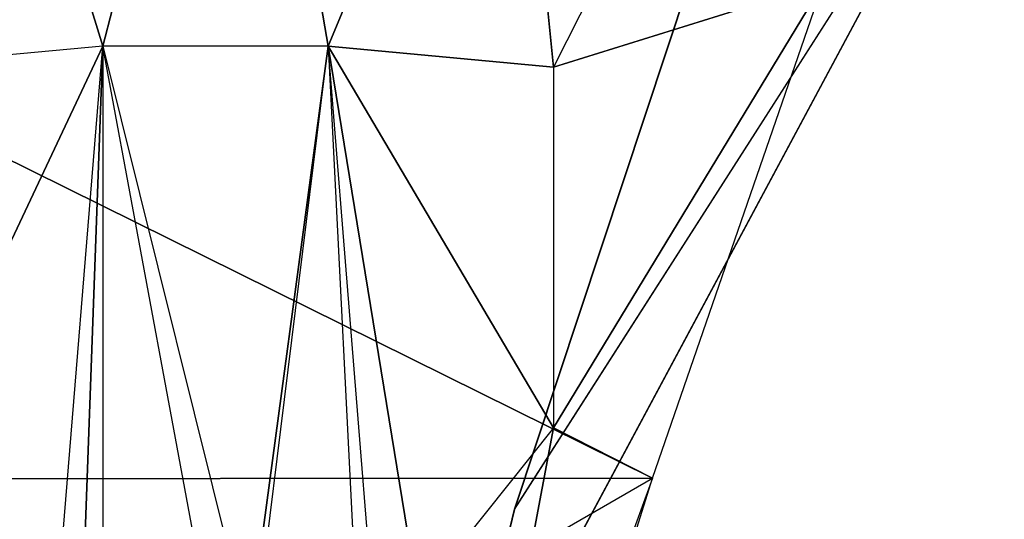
# Model space of a CAD drawing. Header units: metres. Extents: x -305 to 296, y -370 to 370.
# Tile 6 of 13: x -48 to 170, y -149 to -38. Entities that reach past the tile are written whole.
import ezdxf

# ---------------------------------------------------------------- set-up
doc = ezdxf.new("R2010")
doc.units = ezdxf.units.M

msp = doc.modelspace()

# ---------------------------------------------------------------- linework, layer by layer
for points in [[(-29.9999, -44, -157.5), (-59.9999, 53, -184.333), (0, 72, -183.166)], [(-29.9999, -44, -157.5), (0, 72, -183.166), (20, -44, -156.333)], [(20, -44, -156.333), (0, 72, -183.166), (60, 52, -185.5)], [(-29.9999, -44, -157.5), (-81.9999, -48.8332, -183.667), (-59.9999, 53, -184.333)], [(20, -44, -156.333), (60, 52, -185.5), (70, -48.6665, -183.667)], [(70, -48.6665, -183.667), (60, 52, -185.5), (120, 50, -228.667)], [(130, -29.9999, -228.667), (120, 50, -228.667), (70, -48.6665, -183.667)], [(46.9773, -206.529, -226.333), (46.9742, -206.57, -230.333), (170.12, 23.0271, -230.333)], [(61.3905, -146.799, -230.333), (170.12, 23.0271, -230.333), (46.9742, -206.57, -230.333)], [(61.3936, -146.757, -226.333), (170.123, 23.0689, -226.333), (46.9773, -206.529, -226.333)], [(46.9773, -206.529, -226.333), (170.12, 23.0271, -230.333), (170.123, 23.0689, -226.333)], [(170.12, 23.0271, -230.333), (100.025, -30.3158, -230.333), (61.3905, -146.799, -230.333)], [(170.123, 23.0689, -226.333), (100.028, -30.274, -226.333), (61.3936, -146.757, -226.333)], [(-130, -29.9999, -228.667), (-99.9999, -140, -228.667), (92.0001, -139.833, -228.667)], [(92.0001, -139.833, -228.667), (130, -29.9999, -228.667), (-130, -29.9999, -228.667)], [(100.028, -30.274, -226.333), (100.025, -30.3158, -230.333), (61.3905, -146.799, -230.333)], [(100.028, -30.274, -226.333), (61.3905, -146.799, -230.333), (61.3936, -146.757, -226.333)], [(130, -29.9999, -228.667), (70, -48.6665, -183.667), (70, -128.666, -183.667)], [(130, -29.9999, -228.667), (70, -128.666, -183.667), (92.0001, -139.833, -228.667)], [(-69.9999, -128.666, -183.667), (-29.9999, -44, -157.5), (-81.9999, -48.8332, -183.667)], [(-39.9999, -166.333, -174.667), (-29.9999, -44, -157.5), (-69.9999, -128.666, -183.667)], [(-39.9999, -166.333, -174.667), (-29.9999, -44, -157.5), (-34.7871, -174.5, -164.502)], [(-29.9999, -44, -157.5), (-29.9999, -174.5, -155.293), (-34.7871, -174.5, -164.502)], [(-29.9999, -44, -157.5), (2.45836, -174.5, -140.39), (20, -44, -156.333)], [(-5.83328, -174.5, -140.583), (-29.9999, -44, -157.5), (2.45836, -174.5, -140.39)], [(-29.9999, -44, -157.5), (-29.9999, -174.5, -155.293), (-5.83328, -174.5, -140.583)], [(2.45836, -174.5, -140.39), (3.88889, -174.5, -140.356), (20, -44, -156.333)], [(20, -44, -156.333), (26.6196, -174.5, -155.23), (3.88889, -174.5, -140.356)], [(20, -44, -156.333), (70, -48.6665, -183.667), (70, -128.666, -183.667)], [(20, -44, -156.333), (70, -128.666, -183.667), (40, -166.333, -174.667)], [(20, -44, -156.333), (40, -166.333, -174.667), (30.4929, -174.5, -160.668)], [(20, -44, -156.333), (26.6196, -174.5, -155.23), (30.4929, -174.5, -160.668)], [(-39.9999, -166.333, -174.667), (-69.9999, -155.5, -210.667), (-69.9999, -128.666, -183.667)], [(40, -166.333, -174.667), (65, -155.5, -210.667), (70, -128.666, -183.667)], [(65, -155.5, -210.667), (92.0001, -139.833, -228.667), (70, -128.666, -183.667)], [(70, -210, -228.667), (92.0001, -139.833, -228.667), (-99.9999, -140, -228.667)], [(65, -155.5, -210.667), (92.0001, -139.833, -228.667), (75, -186.5, -221.667)], [(92.0001, -139.833, -228.667), (75, -186.5, -221.667), (70, -210, -228.667)], [(-99.9999, -140, -228.667), (-79.9999, -210, -228.667), (70, -210, -228.667)], [(61.3936, -146.757, -226.333), (61.3905, -146.799, -230.333), (46.9742, -206.57, -230.333)], [(61.3936, -146.757, -226.333), (46.9742, -206.57, -230.333), (46.9773, -206.529, -226.333)]]:
    msp.add_3dface(points)

doc.saveas('drawing.dxf')
